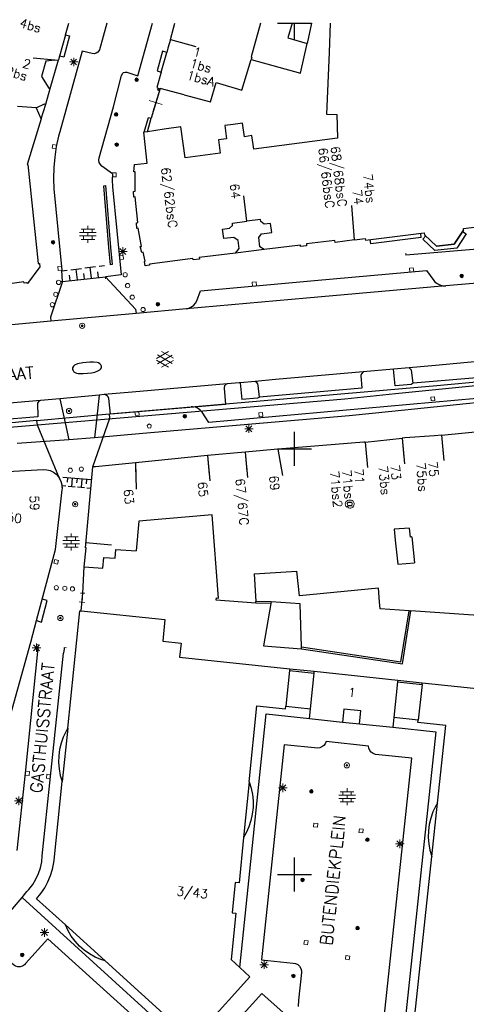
# Model space of a CAD drawing. Header units: millimetres. Extents: x 135944 to 142000, y 454200 to 456692.
# Tile 160 of 185: x 137318 to 137370, y 456285 to 456400. Entities that reach past the tile are written whole.
import ezdxf
from ezdxf.enums import TextEntityAlignment as Align

# ---------------------------------------------------------------- set-up
doc = ezdxf.new("R2010")
doc.units = ezdxf.units.MM
for name, color, linetype in [('TotaalGBKN2013_Bistad', 251, 'Continuous'), ('TotaalGBKN2013X$0$DELETE-LEVEL', 251, 'Continuous'), ('TotaalGBKN2013X$0$GBKN binnenstad 2009$0$OBJECTEN_', 251, 'Continuous'), ('TotaalGBKN2013X$0$GBKN binnenstad 2009$0$OBJECTEN__', 251, 'Continuous'), ('TotaalGBKN2013X$0$GBKN binnenstad 2009$0$OBJECTEN___', 251, 'Continuous'), ('TotaalGBKN2013X$0$GBKN binnenstad 2009$0$SEMANT_ SYMB_', 251, 'Continuous'), ('TotaalGBKN2013X$0$GBKN binnenstad 2009$0$UTRECHT54', 251, 'Continuous')]:
    doc.layers.add(name, color=color, linetype=linetype)
doc.styles.add('TotaalGBKN2013X$0$GBKN binnenstad 2009$0$TXT', font='txt.shx')

# ---------------------------------------------------------------- blocks, each defined once
blk = doc.blocks.new('TotaalGBKN2013X$0$GBKN binnenstad 2009$0$X')
at = {"layer": 'TotaalGBKN2013X$0$GBKN binnenstad 2009$0$OBJECTEN__', "linetype": 'Continuous', "lineweight": 0}
blk.add_lwpolyline([(0.23, -0.25), (0.22, 0.2), (-0.23, 0.2), (-0.23, -0.25)], dxfattribs=at)
blk = doc.blocks.new('TotaalGBKN2013X$0$GBKN binnenstad 2009$0$J')
at = {"layer": 'TotaalGBKN2013X$0$GBKN binnenstad 2009$0$OBJECTEN___', "linetype": 'Continuous', "lineweight": 0}
for radius in [0.215, 0.155, 0.095, 0.035]:
    blk.add_circle((0, 0), radius, dxfattribs=at)
blk = doc.blocks.new('TotaalGBKN2013X$0$GBKN binnenstad 2009$0$DEC100')
at = {"layer": 'TotaalGBKN2013X$0$GBKN binnenstad 2009$0$OBJECTEN_', "linetype": 'Continuous', "lineweight": 0}
for p, q in [((-0.5, 0), (0.5, 0)), ((-0.35, -0.35), (0.35, 0.35)), ((0.35, -0.35), (-0.35, 0.35)), ((0, -0.5), (0, 0.5))]:
    blk.add_line(p, q, dxfattribs=at)
blk = doc.blocks.new('TotaalGBKN2013X$0$GBKN binnenstad 2009$0$Q')
at = {"layer": 'TotaalGBKN2013X$0$GBKN binnenstad 2009$0$OBJECTEN___', "linetype": 'Continuous', "lineweight": 0}
blk.add_circle((0, 0), 0.25, dxfattribs=at)
blk = doc.blocks.new('TotaalGBKN2013X$0$GBKN binnenstad 2009$0$CEL530')
at = {"layer": 'TotaalGBKN2013X$0$GBKN binnenstad 2009$0$UTRECHT54', "linetype": 'Continuous', "lineweight": 0}
for p, q in [((-0.5, 0), (0.5, 0)), ((0, -0.355), (0, 0.355))]:
    blk.add_line(p, q, dxfattribs=at)
blk = doc.blocks.new('TotaalGBKN2013X$0$GBKN binnenstad 2009$0$DEC111')
at = {"layer": 'TotaalGBKN2013X$0$GBKN binnenstad 2009$0$UTRECHT54', "linetype": 'Continuous', "lineweight": 0}
blk.add_line((0, -0.249), (0, 0.25), dxfattribs=at)
blk = doc.blocks.new('TotaalGBKN2013X$0$GBKN binnenstad 2009$0$DEC115')
at = {"layer": 'TotaalGBKN2013X$0$GBKN binnenstad 2009$0$UTRECHT54', "linetype": 'Continuous', "lineweight": 0}
blk.add_line((0, 0.25), (0, 0), dxfattribs=at)
blk = doc.blocks.new('TotaalGBKN2013X$0$GBKN binnenstad 2009$0$V')
at = {"layer": 'TotaalGBKN2013X$0$GBKN binnenstad 2009$0$OBJECTEN__', "linetype": 'Continuous', "lineweight": 0}
for radius in [0.31, 0.095, 0.035, 0.0224]:
    blk.add_circle((0, 0), radius, dxfattribs=at)
blk = doc.blocks.new('TotaalGBKN2013X$0$GBKN binnenstad 2009$0$W')
at = {"layer": 'TotaalGBKN2013X$0$GBKN binnenstad 2009$0$OBJECTEN__', "linetype": 'Continuous', "lineweight": 0}
blk.add_lwpolyline([(-0.23, 0.22), (-0.23, -0.23), (0.22, -0.23), (0.22, 0.22), (-0.23, 0.22)], dxfattribs=at)
blk = doc.blocks.new('TotaalGBKN2013X$0$GBKN binnenstad 2009$0$DEC109')
at = {"layer": 'TotaalGBKN2013X$0$GBKN binnenstad 2009$0$SEMANT_ SYMB_', "linetype": 'Continuous', "lineweight": 0}
for p, q in [((-0.98, 0.2), (0.98, 0.2)), ((-0.8, 0.6), (0.8, 0.6)), ((-0.5, 0.2), (-0.5, 0.6)), ((0, 0.6), (0, 1)), ((0, -0.2), (0, 0.2)), ((0.5, 0.2), (0.5, 0.6)), ((-0.98, -0.2), (0.98, -0.2)), ((-0.8, -0.6), (0.8, -0.6)), ((-0.5, -0.6), (-0.5, -0.2)), ((0, -1), (0, -0.6)), ((0.5, -0.6), (0.5, -0.2))]:
    blk.add_line(p, q, dxfattribs=at)
blk = doc.blocks.new('TotaalGBKN2013X$0$GBKN binnenstad 2009$0$DEC108')
at = {"layer": 'TotaalGBKN2013X$0$GBKN binnenstad 2009$0$SEMANT_ SYMB_', "linetype": 'Continuous', "lineweight": 0}
for p, q in [((-1.01, 0.11), (0.39, 0.92)), ((0.85, -0.5), (-0.88, 0.51)), ((-0.88, -0.51), (0.85, 0.49)), ((0.99, 0.12), (-0.4, 0.92)), ((0.39, -0.92), (-1.01, -0.11)), ((-0.4, -0.93), (0.99, -0.12))]:
    blk.add_line(p, q, dxfattribs=at)
blk = doc.blocks.new('TotaalGBKN2013X$0$GBKN binnenstad 2009$0$K')
at = {"layer": 'TotaalGBKN2013X$0$GBKN binnenstad 2009$0$OBJECTEN__', "linetype": 'Continuous', "lineweight": 0}
blk.add_lwpolyline([(-0.15, -0.25), (0.15, -0.25), (0.25, 0.07), (0, 0.25), (-0.25, 0.07), (-0.15, -0.25)], dxfattribs=at)

msp = doc.modelspace()

# ---------------------------------------------------------------- linework, layer by layer
at = {"layer": 'TotaalGBKN2013_Bistad'}
for p, q in [((137323.1, 456398.66), (137323.48, 456400)), ((137331.6, 456393.84), (137333.33, 456400)), ((137335.41, 456398.08), (137335.95, 456400)), ((137348, 456400), (137350, 456400)), ((137350, 456400), (137352, 456400)), ((137350, 456398), (137350, 456400)), ((137351.99, 456400), (137351.49, 456397.62)), ((137323.1, 456398.66), (137322.4, 456396.13)), ((137335.41, 456398.08), (137338.39, 456397.28)), ((137321.82, 456395.65), (137319.28, 456395.9)), ((137321.3, 456392.33), (137322.27, 456395.7)), ((137321.82, 456395.65), (137322.27, 456395.7)), ((137322.4, 456396.13), (137322.27, 456395.7)), ((137334.34, 456394.27), (137334.99, 456396.58)), ((137320.76, 456390.5), (137321.3, 456392.33)), ((137334.21, 456392.32), (137333.14, 456388.85)), ((137337.02, 456391.58), (137334.21, 456392.32)), ((137319.66, 456390.05), (137317.46, 456390.22)), ((137320.24, 456388.78), (137320.76, 456390.5)), ((137332.73, 456387.25), (137332.35, 456387.2)), ((137334.69, 456387.54), (137332.73, 456387.25)), ((137344.4, 456376.75), (137344.03, 456379.72)), ((137357.07, 456374.55), (137356.74, 456378.59)), ((137364.89, 456374.82), (137364.83, 456375.32)), ((137365.42, 456375.01), (137365.07, 456374.65)), ((137369.76, 456375.54), (137370.18, 456375.27)), ((137358.96, 456374.1), (137358.9, 456374.59)), ((137364.89, 456374.82), (137358.96, 456374.1)), ((137344.9, 456373.23), (137343.07, 456373.01)), ((137346.42, 456373.42), (137344.9, 456373.23)), ((137372.43, 456373.54), (137363.1, 456372.76)), ((137327.03, 456371.46), (137327.66, 456371.53)), ((137322.74, 456369.68), (137322.66, 456371)), ((137322.67, 456370.93), (137323.29, 456371)), ((137323.65, 456369.78), (137323.57, 456370.41)), ((137323.7, 456371.05), (137324.95, 456371.21)), ((137324.48, 456369.87), (137324.33, 456371.13)), ((137325.31, 456369.96), (137325.24, 456370.61)), ((137325.37, 456371.26), (137326.62, 456371.41)), ((137326.15, 456370.05), (137325.99, 456371.33)), ((137326.98, 456370.14), (137326.9, 456370.81)), ((137322.74, 456369.68), (137327.77, 456370.22)), ((137373.93, 456369.67), (137367.78, 456369.15)), ((137331.38, 456365.9), (137321.37, 456365)), ((137337.32, 456366.46), (137331.38, 456365.9)), ((137321.37, 456365), (137312.69, 456364.22)), ((137319.73, 456353.35), (137328.26, 456354.1)), ((137328.26, 456354.1), (137337.87, 456354.95)), ((137319.73, 456353.35), (137314.38, 456352.82)), ((137350, 456350), (137350, 456352)), ((137367.27, 456351.62), (137375.77, 456352.44)), ((137358.3, 456350.8), (137362.64, 456351.24)), ((137358.3, 456350.8), (137358.58, 456347.81)), ((137362.64, 456351.24), (137362.92, 456348.26)), ((137367.27, 456351.62), (137367.55, 456348.64)), ((137344.19, 456349.61), (137339.76, 456349.22)), ((137348.03, 456349.95), (137344.19, 456349.61)), ((137344.19, 456349.61), (137344.47, 456346.62)), ((137348, 456350), (137350, 456350)), ((137348.03, 456349.95), (137348.6, 456346.87)), ((137350, 456350), (137352, 456350)), ((137350, 456348), (137350, 456350)), ((137339.76, 456349.22), (137331.31, 456348.38)), ((137331.31, 456348.38), (137331.39, 456345.28)), ((137339.77, 456349.22), (137340.06, 456346.23)), ((137325.42, 456338.37), (137326.3, 456347.91)), ((137326.11, 456346.36), (137322.76, 456346.65)), ((137323.34, 456346.6), (137323.3, 456346.1)), ((137323.89, 456346.55), (137323.81, 456345.55)), ((137324.45, 456346.5), (137324.4, 456346)), ((137325, 456346.45), (137324.91, 456345.46)), ((137325.55, 456346.41), (137325.51, 456345.91)), ((137323.12, 456345.61), (137322.7, 456345.65)), ((137324.22, 456345.52), (137323.39, 456345.59)), ((137325.33, 456345.42), (137324.5, 456345.49)), ((137326.02, 456345.36), (137325.61, 456345.4)), ((137363.78, 456339.65), (137364.11, 456336.63)), ((137325.49, 456338.99), (137328.48, 456338.72)), ((137325.11, 456333.05), (137325.3, 456336.13)), ((137345.27, 456335.34), (137350.27, 456335.63)), ((137345.27, 456335.34), (137345.46, 456332.06)), ((137360, 456332.05), (137359.87, 456333.62)), ((137324.92, 456330.97), (137325.11, 456333.05)), ((137345.47, 456331.86), (137345.46, 456332.06)), ((137347.27, 456332.04), (137345.46, 456332.06)), ((137347.23, 456331.85), (137345.47, 456331.86)), ((137347.27, 456332.04), (137347.23, 456331.85)), ((137363.47, 456330.97), (137363.69, 456330.96)), ((137316.64, 456318.73), (137319, 456327.3)), ((137322.92, 456326.5), (137322.87, 456326)), ((137322.94, 456326.66), (137322.92, 456326.5)), ((137350.81, 456326.51), (137350.81, 456326.75)), ((137349.45, 456324.17), (137349.43, 456323.97)), ((137349.45, 456324.17), (137352.33, 456323.87)), ((137349.43, 456323.97), (137348.99, 456319.78)), ((137349.43, 456323.97), (137352.31, 456323.67)), ((137351.87, 456319.48), (137352.31, 456323.67)), ((137352.31, 456323.67), (137352.33, 456323.87)), ((137352.33, 456323.87), (137362.14, 456322.83)), ((137362.14, 456322.83), (137362.12, 456322.64)), ((137362.14, 456322.83), (137365.01, 456322.53)), ((137362.12, 456322.64), (137361.67, 456318.45)), ((137362.12, 456322.64), (137364.99, 456322.33)), ((137364.99, 456322.33), (137364.53, 456318.14)), ((137364.99, 456322.33), (137365.01, 456322.53)), ((137348.99, 456319.78), (137351.87, 456319.48)), ((137351.75, 456318.31), (137351.87, 456319.48)), ((137351.75, 456318.31), (137355.65, 456317.9)), ((137361.67, 456318.45), (137361.54, 456317.29)), ((137364.53, 456318.14), (137361.67, 456318.45)), ((137323.36, 456317.21), (137322.7, 456310.92)), ((137355.65, 456317.9), (137357.63, 456317.7)), ((137357.63, 456317.7), (137361.54, 456317.29)), ((137344.67, 456310.9), (137344.01, 456304.33)), ((137366.14, 456302.11), (137366.8, 456308.39)), ((137350, 456300), (137350, 456302)), ((137348, 456300), (137350, 456300)), ((137350, 456300), (137352, 456300)), ((137350, 456298), (137350, 456300)), ((137337.32, 456279.74), (137317.98, 456297.31)), ((137327.76, 456289.85), (137323.08, 456294.09)), ((137338.04, 456280.55), (137327.76, 456289.85))]:
    msp.add_line(p, q, dxfattribs=at)
for points in [[(137327.94, 456400), (137327.07, 456396.86), (137327.02, 456396.77), (137326.88, 456396.59), (137326.68, 456396.47), (137326.45, 456396.42), (137326.21, 456396.45), (137325.03, 456396.73), (137322.41, 456387.26), (137322.27, 456386.75), (137322.01, 456385.52), (137321.82, 456384.28), (137321.71, 456383.04), (137321.68, 456381.78), (137321.73, 456380.53), (137322.66, 456371)], [(137354.18, 456400), (137354.06, 456396.57), (137353.77, 456389.32), (137354.98, 456389.3), (137355.07, 456386.5), (137345.24, 456385.2), (137344.98, 456386.81), (137344.11, 456386.67), (137343.9, 456388.25), (137342.81, 456388.1)], [(137346.02, 456400), (137344.91, 456396.04), (137344.99, 456395.99), (137344.92, 456395.76)], [(137349.73, 456400), (137349.23, 456398.28), (137351.49, 456397.62)], [(137323.1, 456398.66), (137323.55, 456398.54), (137322.88, 456396.01), (137322.4, 456396.13)], [(137335.41, 456398.08), (137335.13, 456397.07), (137334.99, 456396.58)], [(137344.92, 456395.76), (137350.71, 456394.13), (137351.49, 456397.62)], [(137334.99, 456396.58), (137334.5, 456396.72), (137333.85, 456394.41), (137334.34, 456394.27)], [(137337.02, 456391.58), (137340.11, 456390.77), (137340.8, 456393.06), (137343.83, 456392.14), (137344.92, 456395.76)], [(137321.82, 456395.65), (137320.78, 456395.53), (137320.25, 456393.73), (137321.13, 456392.38), (137321.3, 456392.33)], [(137328.61, 456382.33), (137327.35, 456383.21), (137327.19, 456383.39), (137327.06, 456383.64), (137327.01, 456383.91), (137327.04, 456384.19), (137328.71, 456390.18), (137329.68, 456393.88), (137329.69, 456393.92), (137329.78, 456394.09), (137329.92, 456394.22), (137330.11, 456394.27), (137330.3, 456394.24), (137331.6, 456393.84)], [(137334.34, 456394.27), (137333.82, 456392.44), (137333.96, 456392.38), (137333.91, 456392.16), (137334.09, 456392.09), (137334.14, 456392.34), (137334.21, 456392.32)], [(137319.64, 456390.07), (137320.61, 456390.54), (137320.76, 456390.5)], [(137319.64, 456390.07), (137320.17, 456388.82), (137320.24, 456388.78)], [(137320.24, 456388.78), (137318.57, 456383.39), (137318.66, 456383.39), (137319.89, 456371.79), (137320.05, 456371.79), (137320.09, 456371.37), (137318.61, 456369.43), (137318.52, 456369.51), (137318.23, 456369.47), (137318.19, 456369.62), (137315.44, 456369.22), (137315.46, 456369.08), (137315.06, 456369.02)], [(137332.35, 456387.2), (137332.84, 456388.94), (137333.14, 456388.85)], [(137332.73, 456387.25), (137333.17, 456388.84), (137333.14, 456388.85)], [(137342.81, 456388.1), (137341.82, 456387.98), (137341.99, 456386.43), (137341.07, 456386.29), (137341.27, 456384.74), (137337.16, 456384.2), (137336.65, 456387.82), (137334.69, 456387.54)], [(137343.07, 456373.01), (137338.8, 456372.48), (137338.84, 456372.27), (137338.11, 456372.19), (137338.07, 456372.35), (137332.96, 456371.71), (137332.95, 456371.6), (137332.46, 456371.51), (137332.39, 456372.01), (137332.47, 456372.04), (137332.2, 456373.12), (137332.04, 456373.08), (137331.88, 456373.76), (137332.03, 456373.78), (137331.63, 456375.92), (137331.47, 456375.89), (137331.43, 456376.55), (137331.6, 456376.58), (137331.28, 456379.59), (137331.11, 456379.56), (137331.09, 456380.23), (137331.28, 456380.26), (137331.29, 456382.54), (137331.1, 456382.54), (137331.2, 456383.39), (137332.7, 456383.57), (137332.29, 456387.19), (137332.35, 456387.2)], [(137328.61, 456382.33), (137328.57, 456381.57), (137328.62, 456380.8), (137329.63, 456370.44), (137327.77, 456370.22)], [(137327.58, 456380.91), (137327.78, 456380.93), (137328.38, 456373.66), (137328.57, 456371.66), (137328.37, 456371.64), (137328.18, 456373.64), (137327.58, 456380.91)], [(137343.07, 456373.01), (137343.49, 456373.53), (137343.39, 456374.49), (137342.88, 456374.84), (137341.69, 456374.73), (137341.55, 456375.82), (137342.38, 456375.92), (137342.73, 456376.24), (137342.7, 456376.52), (137344.4, 456376.74)], [(137346.42, 456373.42), (137345.92, 456373.73), (137345.81, 456374.83), (137346.14, 456375.26), (137347.32, 456375.43), (137347.17, 456376.48), (137346.44, 456376.4), (137346.05, 456376.7), (137346, 456376.94), (137344.4, 456376.74)], [(137357.07, 456374.54), (137358.32, 456374.7), (137358.34, 456374.53), (137365.25, 456375.37), (137365.27, 456375.15), (137366.68, 456373.81), (137368.77, 456374.03), (137369.87, 456375.71), (137369.85, 456375.89), (137374.8, 456376.53)], [(137370.18, 456375.27), (137369.06, 456373.56), (137366.5, 456373.29), (137365.07, 456374.65)], [(137369.87, 456375.71), (137368.77, 456374.03), (137366.68, 456373.81), (137365.27, 456375.15)], [(137357.07, 456374.54), (137354.77, 456374.25), (137354.73, 456374.48), (137351.42, 456374.08), (137351.4, 456373.85), (137350.69, 456373.77), (137350.69, 456373.95), (137346.42, 456373.42)], [(137337.32, 456366.46), (137337.52, 456366.51), (137337.58, 456366.52), (137337.89, 456366.68), (137338.17, 456366.9), (137338.36, 456367.13), (137338.51, 456367.4), (137338.96, 456368.56), (137352.37, 456369.78), (137365.53, 456370.96), (137366.36, 456369.77), (137366.47, 456369.66), (137366.75, 456369.42), (137367.07, 456369.26), (137367.42, 456369.16), (137367.78, 456369.15)], [(137322.74, 456369.68), (137321.32, 456365.47), (137321.37, 456365)], [(137327.77, 456370.22), (137331.32, 456366.4), (137331.38, 456365.9)], [(137367.78, 456369.15), (137351.43, 456367.72), (137337.32, 456366.46)], [(137323.91, 456359.34), (137323.97, 456359.19), (137324.07, 456359.06), (137324.23, 456358.97), (137324.4, 456358.91), (137324.59, 456358.87), (137325.18, 456358.86), (137325.66, 456358.89), (137326.13, 456358.95), (137326.52, 456359.03), (137326.89, 456359.15), (137327.14, 456359.28), (137327.21, 456359.35), (137327.3, 456359.52), (137327.31, 456359.7), (137327.29, 456359.79), (137327.25, 456359.87), (137327.12, 456360.01), (137326.97, 456360.09), (137326.81, 456360.13), (137326.38, 456360.17), (137325.95, 456360.18), (137325.53, 456360.16), (137325.12, 456360.1), (137324.51, 456359.98), (137324.16, 456359.84), (137324.02, 456359.72), (137323.93, 456359.54), (137323.91, 456359.34)], [(137373.08, 456358.02), (137372.76, 456357.92), (137372.46, 456357.74), (137372.21, 456357.5), (137372.02, 456357.22), (137371.42, 456355.93), (137339.95, 456353.08), (137339.14, 456354.3), (137338.93, 456354.56), (137338.67, 456354.76), (137338.36, 456354.89), (137338.03, 456354.95), (137337.87, 456354.95)], [(137337.87, 456354.95), (137366.3, 456357.41), (137373.08, 456358.02)], [(137326.3, 456347.91), (137328.29, 456353.59), (137328.26, 456354.1)], [(137322.4, 456346.53), (137319.8, 456352.77), (137319.73, 456353.35)], [(137358.3, 456350.8), (137358.14, 456350.78), (137348.03, 456349.95)], [(137367.27, 456351.62), (137366.46, 456351.55), (137362.98, 456351.28), (137362.64, 456351.24)], [(137331.31, 456348.38), (137326.61, 456347.91), (137326.3, 456347.91)], [(137315.58, 456347.29), (137320.46, 456347.58), (137320.88, 456347.55), (137321.28, 456347.45), (137321.66, 456347.27), (137321.99, 456347.02), (137322.28, 456346.71), (137322.4, 456346.53)], [(137319, 456327.3), (137319.69, 456329.82), (137321.91, 456338.19), (137322.71, 456345.19), (137322.72, 456345.33), (137322.69, 456345.75), (137322.58, 456346.15), (137322.4, 456346.53)], [(137340.31, 456342.24), (137331.72, 456341.51), (137331.4, 456338.01), (137331.38, 456338.01)], [(137345.47, 456331.86), (137340.81, 456332.24), (137340.83, 456332.49), (137341.05, 456332.47), (137340.31, 456342.24)], [(137363.78, 456339.65), (137363.63, 456339.63), (137363.5, 456340.67), (137361.72, 456340.56), (137361.83, 456339.29), (137362.15, 456336.44), (137364.11, 456336.63)], [(137325.3, 456336.13), (137325.5, 456338.36), (137325.42, 456338.37)], [(137325.3, 456336.13), (137327.49, 456335.98), (137327.59, 456337.25), (137328.92, 456337.16), (137329.01, 456338.17), (137331.38, 456338.01)], [(137359.87, 456333.62), (137350.59, 456332.72), (137350.27, 456335.63)], [(137365.01, 456322.53), (137378.2, 456321.14), (137377.78, 456316.99), (137379.63, 456316.78), (137378.9, 456309.71), (137390.99, 456305.07), (137403.46, 456326.65), (137401.35, 456327.85), (137399.16, 456327.26), (137395.34, 456329.46), (137398.49, 456334.91), (137415.97, 456324.82)], [(137319.69, 456329.82), (137320.28, 456329.65), (137320.95, 456332.17), (137320.36, 456332.33)], [(137323.36, 456317.21), (137324.79, 456330.98), (137324.92, 456330.97)], [(137324.92, 456330.97), (137334.77, 456329.95), (137334.51, 456327.41), (137336.68, 456327.18), (137336.5, 456325.55), (137349.45, 456324.17)], [(137347.23, 456331.85), (137346.37, 456326.86), (137350.81, 456326.51)], [(137350.81, 456326.75), (137350.68, 456331.78), (137347.27, 456332.04)], [(137350.81, 456326.75), (137362.5, 456324.99), (137363.47, 456330.97)], [(137350.81, 456326.51), (137362.68, 456324.73), (137363.69, 456330.96)], [(137363.47, 456330.97), (137360.08, 456331.21), (137360, 456332.05)], [(137377.97, 456331.16), (137377.82, 456329.98), (137363.69, 456330.96)], [(137317.42, 456302.81), (137318.39, 456311.91), (137319.93, 456326.98)], [(137317.98, 456297.31), (137318.56, 456298), (137318.79, 456298.25), (137319.23, 456298.83), (137319.6, 456299.44), (137319.91, 456300.1), (137320.14, 456300.79), (137320.29, 456301.49), (137320.36, 456302.21), (137321.32, 456311.5), (137322.87, 456326)], [(137361.54, 456317.29), (137366.61, 456316.77), (137362.8, 456281.05), (137362.77, 456280.83), (137362.66, 456280.56), (137362.48, 456280.33), (137352.41, 456269.15), (137352.3, 456269.02), (137352.08, 456268.67), (137351.92, 456268.28), (137351.84, 456267.87), (137351.84, 456267.45), (137351.92, 456267.03), (137352.07, 456266.64), (137352.3, 456266.29), (137370.5, 456249.86), (137403.14, 456294.8), (137400.82, 456296.15), (137416.95, 456324.01)], [(137344.67, 456310.9), (137345.57, 456319.82), (137348.96, 456319.48), (137348.99, 456319.78)], [(137357.63, 456317.7), (137357.79, 456319.22), (137355.8, 456319.42), (137355.65, 456317.9)], [(137343.57, 456289.08), (137346.68, 456318.86), (137351.75, 456318.31)], [(137323.36, 456317.21), (137323.15, 456316.84), (137322.82, 456316.15), (137322.57, 456315.43), (137322.39, 456314.68), (137322.29, 456313.93), (137322.28, 456313.16), (137322.34, 456312.4), (137322.48, 456311.65), (137322.7, 456310.92)], [(137366.8, 456308.39), (137367.77, 456317.5), (137364.5, 456317.85), (137364.53, 456318.14)], [(137360.55, 456283.2), (137363.79, 456313.68), (137359.53, 456314.11), (137359.26, 456314.2), (137359.03, 456314.36), (137358.85, 456314.58), (137358.74, 456314.84), (137358.71, 456315.09), (137353.72, 456315.62), (137353.62, 456315.37), (137353.46, 456315.16), (137353.23, 456314.98), (137352.96, 456314.87), (137352.73, 456314.84), (137348.78, 456315.25), (137346.14, 456289.98), (137349.85, 456289.59), (137350.13, 456289.54), (137350.39, 456289.41), (137350.6, 456289.22), (137350.75, 456288.97), (137350.83, 456288.7), (137350.84, 456288.5), (137350.49, 456285.22), (137350.43, 456284.51)], [(137323.08, 456294.09), (137319.68, 456297.15), (137320.19, 456297.77), (137320.64, 456298.43), (137321.02, 456299.14), (137321.33, 456299.88), (137321.56, 456300.64), (137321.71, 456301.43), (137321.75, 456301.68), (137322.7, 456310.92)], [(137344.67, 456310.9), (137344.9, 456310.16), (137345.06, 456309.41), (137345.13, 456308.64), (137345.13, 456307.86), (137345.04, 456307.09), (137344.88, 456306.33), (137344.64, 456305.6), (137344.32, 456304.89), (137344.01, 456304.33)], [(137366.8, 456308.39), (137366.6, 456308.05), (137366.27, 456307.35), (137366.02, 456306.63), (137365.84, 456305.89), (137365.74, 456305.13), (137365.72, 456304.36), (137365.78, 456303.6), (137365.92, 456302.84), (137366.14, 456302.11)], [(137344.01, 456304.33), (137343.48, 456299.02), (137343.03, 456299.06), (137342.67, 456295.48), (137343.11, 456295.44), (137342.56, 456290), (137343.57, 456289.08)], [(137379.04, 456263.52), (137370.29, 456251.47), (137352.45, 456267.55), (137363.81, 456280.15), (137366.14, 456302.11)], [(137335.59, 456272.42), (137338.96, 456276.22), (137321.03, 456292.44), (137318.4, 456289.56), (137318.25, 456289.39), (137318.02, 456289.24), (137317.75, 456289.16), (137317.47, 456289.16), (137317.2, 456289.24), (137316.97, 456289.39), (137315.93, 456290.29), (137315.75, 456290.48), (137315.45, 456290.88), (137315.21, 456291.33), (137315.05, 456291.81), (137314.97, 456292.3), (137314.97, 456292.8), (137315.04, 456293.3), (137315.2, 456293.78), (137315.42, 456294.22), (137315.72, 456294.63), (137317.98, 456297.31)], [(137327.76, 456289.85), (137327.26, 456290.01), (137326.57, 456290.3), (137325.91, 456290.67), (137325.3, 456291.1), (137324.73, 456291.6), (137324.22, 456292.15), (137323.77, 456292.76), (137323.39, 456293.4), (137323.08, 456294.09)], [(137343.57, 456289.08), (137344.77, 456287.98), (137339.39, 456282.01), (137338.04, 456280.55)], [(137348.68, 456283.77), (137346.15, 456286.04), (137339.54, 456278.7)]]:
    msp.add_lwpolyline(points, dxfattribs=at)
at = {"layer": 'TotaalGBKN2013X$0$DELETE-LEVEL'}
for p, q in [((137375.68, 456360.63), (137366.56, 456359.81)), ((137358.07, 456359.06), (137347.76, 456358.14)), ((137357.87, 456358.83), (137357.8, 456358.62)), ((137358.07, 456359.06), (137357.87, 456358.83)), ((137361.65, 456359.38), (137358.07, 456359.06)), ((137363.48, 456359.53), (137361.65, 456359.38)), ((137361.84, 456357.41), (137361.65, 456359.38)), ((137366.56, 456359.81), (137363.48, 456359.53)), ((137363.75, 456359.26), (137363.48, 456359.53)), ((137363.95, 456357.72), (137363.75, 456359.26)), ((137375.45, 456358.71), (137363.95, 456357.72)), ((137342.1, 456357.64), (137330.94, 456356.66)), ((137341.92, 456357.55), (137341.79, 456357.4)), ((137342.1, 456357.64), (137341.92, 456357.55)), ((137343.49, 456357.75), (137342.1, 456357.64)), ((137343.63, 456357.76), (137343.49, 456357.75)), ((137345.36, 456357.9), (137343.63, 456357.76)), ((137343.63, 456357.76), (137343.8, 456355.79)), ((137347.76, 456358.14), (137345.36, 456357.9)), ((137345.58, 456357.79), (137345.36, 456357.9)), ((137345.7, 456357.64), (137345.58, 456357.79)), ((137345.74, 456357.45), (137345.7, 456357.64)), ((137357.8, 456358.62), (137357.91, 456357.15)), ((137363.71, 456357.58), (137361.84, 456357.41)), ((137379.14, 456358.19), (137361.86, 456356.45)), ((137363.95, 456357.72), (137363.71, 456357.58)), ((137330.94, 456356.66), (137327.63, 456356.37)), ((137341.79, 456357.4), (137341.73, 456357.22)), ((137341.73, 456357.22), (137341.73, 456357.12)), ((137341.73, 456357.12), (137341.88, 456355.23)), ((137345.87, 456356.07), (137345.74, 456357.45)), ((137357.91, 456357.15), (137345.87, 456356.07)), ((137361.86, 456356.45), (137355.9, 456355.83)), ((137320.14, 456355.68), (137313.1, 456355.08)), ((137319.97, 456355.59), (137319.8, 456355.38)), ((137319.8, 456355.38), (137319.84, 456353.77)), ((137320.14, 456355.68), (137319.97, 456355.59)), ((137322.44, 456355.88), (137320.14, 456355.68)), ((137327.04, 456356.31), (137322.44, 456355.88)), ((137322.44, 456355.88), (137323.05, 456353.06)), ((137327.04, 456356.31), (137326.72, 456353.37)), ((137355.9, 456355.83), (137326.72, 456353.37)), ((137327.63, 456356.37), (137327.04, 456356.31)), ((137327.79, 456356.35), (137327.63, 456356.37)), ((137327.97, 456356.25), (137327.79, 456356.35)), ((137328.1, 456356.1), (137327.97, 456356.25)), ((137328.17, 456355.9), (137328.1, 456356.1)), ((137328.36, 456354.07), (137328.17, 456355.9)), ((137341.88, 456355.23), (137328.36, 456354.07)), ((137345.67, 456355.97), (137343.8, 456355.79)), ((137345.87, 456356.07), (137345.67, 456355.97)), ((137380.1, 456356.3), (137361.45, 456354.39)), ((137361.45, 456354.39), (137356.44, 456353.89)), ((137319.84, 456353.77), (137306.69, 456352.63)), ((137323.05, 456353.06), (137318.39, 456352.66)), ((137326.72, 456353.37), (137323.05, 456353.06)), ((137323.05, 456353.06), (137323.49, 456351.06)), ((137326.72, 456353.37), (137326.5, 456351.28)), ((137356.44, 456353.89), (137332.19, 456351.79)), ((137318.39, 456352.66), (137302.56, 456351.38)), ((137332.19, 456351.79), (137326.5, 456351.28)), ((137367.27, 456351.62), (137375.77, 456352.44)), ((137323.49, 456351.06), (137317.42, 456350.62)), ((137326.5, 456351.28), (137323.49, 456351.06)), ((137358.14, 456350.78), (137348.03, 456349.95)), ((137358.3, 456350.8), (137358.14, 456350.78)), ((137358.3, 456350.8), (137362.64, 456351.24)), ((137358.3, 456350.8), (137358.5, 456348.65)), ((137362.98, 456351.28), (137362.64, 456351.24)), ((137362.64, 456351.24), (137362.85, 456349.03)), ((137366.46, 456351.55), (137362.98, 456351.28)), ((137367.27, 456351.62), (137366.46, 456351.55)), ((137367.27, 456351.62), (137367.48, 456349.45)), ((137344.19, 456349.61), (137339.76, 456349.22)), ((137348.03, 456349.95), (137344.19, 456349.61)), ((137344.19, 456349.61), (137344.4, 456347.39)), ((137348.03, 456349.95), (137348.44, 456347.75)), ((137331.31, 456348.38), (137326.61, 456347.91)), ((137339.76, 456349.22), (137331.31, 456348.38)), ((137331.31, 456348.38), (137331.37, 456346.22)), ((137339.77, 456349.22), (137339.99, 456346.99)), ((137315.58, 456347.29), (137320.46, 456347.58)), ((137320.46, 456347.58), (137320.88, 456347.55)), ((137320.88, 456347.55), (137321.28, 456347.45)), ((137321.28, 456347.45), (137321.66, 456347.27)), ((137321.66, 456347.27), (137321.99, 456347.02)), ((137326.1, 456345.75), (137326.3, 456347.91)), ((137326.61, 456347.91), (137326.3, 456347.91)), ((137321.99, 456347.02), (137322.28, 456346.71)), ((137322.28, 456346.71), (137322.4, 456346.53)), ((137322.58, 456346.15), (137322.4, 456346.53)), ((137322.69, 456345.75), (137322.58, 456346.15)), ((137322.71, 456345.45), (137322.69, 456345.75))]:
    msp.add_line(p, q, dxfattribs=at)

# ---------------------------------------------------------------- block references
at = {"layer": 'TotaalGBKN2013_Bistad'}
for name, p, rotation in [('TotaalGBKN2013X$0$GBKN binnenstad 2009$0$DEC100', (137324.05, 456395.45), 359.9981323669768), ('TotaalGBKN2013X$0$GBKN binnenstad 2009$0$J', (137331.45, 456393.36), 359.9997331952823), ('TotaalGBKN2013X$0$GBKN binnenstad 2009$0$J', (137329.03, 456389.29), 359.9997331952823), ('TotaalGBKN2013X$0$GBKN binnenstad 2009$0$J', (137329.12, 456385.74), 359.9997331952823), ('TotaalGBKN2013X$0$GBKN binnenstad 2009$0$DEC115', (137322.74, 456369.68), 93.48474892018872), ('TotaalGBKN2013X$0$GBKN binnenstad 2009$0$V', (137323.51, 456354.46), 5.081550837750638), ('TotaalGBKN2013X$0$GBKN binnenstad 2009$0$K', (137332.93, 456352.7), 5.02396427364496), ('TotaalGBKN2013X$0$GBKN binnenstad 2009$0$DEC100', (137344.65, 456352.37), 359.9997331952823), ('TotaalGBKN2013X$0$GBKN binnenstad 2009$0$Q', (137323.66, 456347.49), 359.9997331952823), ('TotaalGBKN2013X$0$GBKN binnenstad 2009$0$Q', (137324.95, 456347.62), 359.9997331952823), ('TotaalGBKN2013X$0$GBKN binnenstad 2009$0$V', (137324.23, 456343.5), 85.31395194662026), ('TotaalGBKN2013X$0$GBKN binnenstad 2009$0$DEC100', (137319.68, 456326.64), 359.9997331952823), ('TotaalGBKN2013X$0$GBKN binnenstad 2009$0$X', (137321.07, 456311.53), 83.99873076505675), ('TotaalGBKN2013X$0$GBKN binnenstad 2009$0$DEC100', (137348.63, 456310.18), 359.9997331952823), ('TotaalGBKN2013X$0$GBKN binnenstad 2009$0$DEC100', (137317.6, 456308.66), 359.9997331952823), ('TotaalGBKN2013X$0$GBKN binnenstad 2009$0$J', (137351.98, 456309.76), 359.9997331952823), ('TotaalGBKN2013X$0$GBKN binnenstad 2009$0$W', (137357.83, 456305.12), 263.4793727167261), ('TotaalGBKN2013X$0$GBKN binnenstad 2009$0$J', (137358.58, 456304.09), 359.9997331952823), ('TotaalGBKN2013X$0$GBKN binnenstad 2009$0$DEC100', (137362.38, 456303.61), 359.9997331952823), ('TotaalGBKN2013X$0$GBKN binnenstad 2009$0$J', (137350.95, 456299.37), 359.9997331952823), ('TotaalGBKN2013X$0$GBKN binnenstad 2009$0$J', (137357.42, 456293.71), 359.9997331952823), ('TotaalGBKN2013X$0$GBKN binnenstad 2009$0$DEC100', (137320.63, 456293.18), 359.9997331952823), ('TotaalGBKN2013X$0$GBKN binnenstad 2009$0$J', (137318, 456290.55), 359.9997331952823), ('TotaalGBKN2013X$0$GBKN binnenstad 2009$0$DEC100', (137346.43, 456289.4), 359.9997331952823), ('TotaalGBKN2013X$0$GBKN binnenstad 2009$0$J', (137349.87, 456288.08), 359.9997331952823)]:
    msp.add_blockref(name, p, dxfattribs=dict(at, rotation=rotation))
for name, p, xscale, yscale, rotation in [('TotaalGBKN2013X$0$GBKN binnenstad 2009$0$CEL530', (137333.7, 456390.69), 2.254203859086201, 2.254203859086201, 252.8791623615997), ('TotaalGBKN2013X$0$GBKN binnenstad 2009$0$X', (137321.75, 456385.5), 1.00000194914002, 1.00000194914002, 79.72426723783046), ('TotaalGBKN2013X$0$GBKN binnenstad 2009$0$X', (137328.83, 456382.18), 1.000002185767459, 1.000002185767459, 270.119795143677), ('TotaalGBKN2013X$0$GBKN binnenstad 2009$0$J', (137321.62, 456374.28), 0.9999986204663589, 0.9999986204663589, 185.1045949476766), ('TotaalGBKN2013X$0$GBKN binnenstad 2009$0$X', (137329.69, 456372.48), 0.9999989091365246, 0.9999989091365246, 275.5612068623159), ('TotaalGBKN2013X$0$GBKN binnenstad 2009$0$DEC115', (137363.1, 456372.76), 0.9999979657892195, 0.9999979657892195, 4.778952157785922), ('TotaalGBKN2013X$0$GBKN binnenstad 2009$0$X', (137322.39, 456371.22), 0.9999986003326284, 0.9999986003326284, 95.32187289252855), ('TotaalGBKN2013X$0$GBKN binnenstad 2009$0$X', (137363.76, 456371.05), 1.000002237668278, 1.000002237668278, 5.082879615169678), ('TotaalGBKN2013X$0$GBKN binnenstad 2009$0$J', (137369.65, 456370.32), 0.9999986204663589, 0.9999986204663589, 185.1045949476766), ('TotaalGBKN2013X$0$GBKN binnenstad 2009$0$DEC115', (137327.77, 456370.22), 0.9999978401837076, 0.9999978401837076, 186.7454685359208), ('TotaalGBKN2013X$0$GBKN binnenstad 2009$0$X', (137345.29, 456369.39), 1.000002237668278, 1.000002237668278, 5.082879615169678), ('TotaalGBKN2013X$0$GBKN binnenstad 2009$0$J', (137333.95, 456366.99), 0.9999986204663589, 0.9999986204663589, 185.1045949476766), ('TotaalGBKN2013X$0$GBKN binnenstad 2009$0$V', (137325.05, 456364.46), 0.9999986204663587, 0.9999986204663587, 5.104594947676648), ('TotaalGBKN2013X$0$GBKN binnenstad 2009$0$W', (137366.25, 456355.87), 1.000001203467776, 1.000001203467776, 185.1836073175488), ('TotaalGBKN2013X$0$GBKN binnenstad 2009$0$X', (137331.5, 456354.13), 1.000001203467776, 1.000001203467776, 185.1836073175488), ('TotaalGBKN2013X$0$GBKN binnenstad 2009$0$W', (137346.04, 456354.02), 1.000001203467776, 1.000001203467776, 185.1836073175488), ('TotaalGBKN2013X$0$GBKN binnenstad 2009$0$W', (137322, 456336.72), 1.000001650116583, 1.000001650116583, 257.4704977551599), ('TotaalGBKN2013X$0$GBKN binnenstad 2009$0$Q', (137322.01, 456333.69), 0.9999988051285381, 0.9999988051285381, 137.9562876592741), ('TotaalGBKN2013X$0$GBKN binnenstad 2009$0$Q', (137323.01, 456333.62), 0.9999988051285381, 0.9999988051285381, 137.9562876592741), ('TotaalGBKN2013X$0$GBKN binnenstad 2009$0$Q', (137323.91, 456333.55), 0.9999988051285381, 0.9999988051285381, 137.9562876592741), ('TotaalGBKN2013X$0$GBKN binnenstad 2009$0$CEL530', (137325.02, 456331.98), 0.969188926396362, 0.969188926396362, 264.4622508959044), ('TotaalGBKN2013X$0$GBKN binnenstad 2009$0$DEC111', (137325.11, 456333.05), 0.9999983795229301, 0.9999983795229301, 86.50829453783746), ('TotaalGBKN2013X$0$GBKN binnenstad 2009$0$V', (137322.49, 456330.13), 0.9999983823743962, 0.9999983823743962, 81.17957499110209), ('TotaalGBKN2013X$0$GBKN binnenstad 2009$0$DEC115', (137319.93, 456326.98), 0.9999987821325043, 0.9999987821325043, 83.40335545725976), ('TotaalGBKN2013X$0$GBKN binnenstad 2009$0$DEC115', (137322.94, 456326.66), 0.9999978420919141, 0.9999978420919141, 263.3598367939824), ('TotaalGBKN2013X$0$GBKN binnenstad 2009$0$V', (137356.15, 456312.83), 1.000001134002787, 1.000001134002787, 260.6892224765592), ('TotaalGBKN2013X$0$GBKN binnenstad 2009$0$X', (137318.64, 456311.89), 0.9999989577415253, 0.9999989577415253, 264.0400398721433), ('TotaalGBKN2013X$0$GBKN binnenstad 2009$0$W', (137352.5, 456305.8), 0.9999984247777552, 0.9999984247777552, 354.6438263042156), ('TotaalGBKN2013X$0$GBKN binnenstad 2009$0$W', (137351.35, 456292), 0.9999986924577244, 0.9999986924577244, 261.3836403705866), ('TotaalGBKN2013X$0$GBKN binnenstad 2009$0$W', (137356.24, 456290.22), 1.000002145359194, 1.000002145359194, 261.6334694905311)]:
    msp.add_blockref(name, p, dxfattribs=dict(at, xscale=xscale, yscale=yscale, rotation=rotation))
for name, p in [('TotaalGBKN2013X$0$GBKN binnenstad 2009$0$DEC109', (137325.72, 456375.21)), ('TotaalGBKN2013X$0$GBKN binnenstad 2009$0$DEC100', (137329.83, 456373.19)), ('TotaalGBKN2013X$0$GBKN binnenstad 2009$0$Q', (137330.1, 456370.46)), ('TotaalGBKN2013X$0$GBKN binnenstad 2009$0$Q', (137322.28, 456369.56)), ('TotaalGBKN2013X$0$GBKN binnenstad 2009$0$Q', (137330.38, 456369.18)), ('TotaalGBKN2013X$0$GBKN binnenstad 2009$0$Q', (137321.95, 456368.16)), ('TotaalGBKN2013X$0$GBKN binnenstad 2009$0$Q', (137330.93, 456367.82)), ('TotaalGBKN2013X$0$GBKN binnenstad 2009$0$Q', (137321.55, 456366.93)), ('TotaalGBKN2013X$0$GBKN binnenstad 2009$0$Q', (137332.21, 456366.37)), ('TotaalGBKN2013X$0$GBKN binnenstad 2009$0$DEC108', (137334.79, 456360.52)), ('TotaalGBKN2013X$0$GBKN binnenstad 2009$0$J', (137337.1, 456353.83)), ('TotaalGBKN2013X$0$GBKN binnenstad 2009$0$DEC109', (137323.76, 456339.05)), ('TotaalGBKN2013X$0$GBKN binnenstad 2009$0$DEC109', (137356.18, 456309.13))]:
    msp.add_blockref(name, p, dxfattribs=at)

# ---------------------------------------------------------------- texts
at = {"layer": 'TotaalGBKN2013_Bistad', "style": 'TotaalGBKN2013X$0$GBKN binnenstad 2009$0$TXT'}
for s, height, rotation, p in [('4bs', 1.054, 343.5684, (137320.18, 456399.38)), ('2', 1.05, 343.5684, (137318.97, 456395.1)), ('2bs', 1.054, 343.5684, (137318.55, 456393.74)), ('66/66bsC', 1.054, 277.0747, (137354.2, 456378.27)), ('68/68bsC', 1.054, 277.0747, (137355.65, 456378.44)), ('62/62bsC', 1.054, 277.0638, (137335.73, 456375.96)), ('74bs', 1.054, 277.0747, (137359, 456378.88)), ('64', 1.054, 277.0747, (137343.15, 456379.39)), ('74', 1.054, 277.0638, (137357.57, 456378.68)), ('150', 1.054, 353.4773, (137317.96, 456341.79)), ('1', 1.05, 354.1961, (137357.21, 456321.34)), ('3/43', 1.054, 354.1961, (137339.83, 456297.7))]:
    msp.add_text(s, height=height, rotation=rotation, dxfattribs=at).set_placement(p, align=Align.MIDDLE_RIGHT)
for s, height, rotation, p in [('1', 1.05, 344.3797, (137338.15, 456396.73)), ('1bs', 1.054, 344.3797, (137337.77, 456395.35)), ('1bsA', 1.054, 344.3797, (137337.38, 456393.97)), ('75bs', 1.054, 275.4652, (137364.82, 456348.39)), ('75', 1.054, 275.4652, (137366.24, 456348.52)), ('71bs2', 1.054, 275.4652, (137354.69, 456347.41)), ('71bs@', 1.054, 275.4652, (137356.11, 456347.54)), ('71', 1.054, 275.4652, (137357.53, 456347.68)), ('73bs', 1.054, 275.4652, (137360.4, 456348.01)), ('73', 1.054, 275.4652, (137361.82, 456348.15)), ('65', 1.054, 275.4652, (137339.16, 456346.15)), ('67/67C', 1.054, 275.4652, (137343.58, 456346.54)), ('69', 1.054, 275.4652, (137347.56, 456346.89)), ('63', 1.054, 275.4652, (137330.45, 456345.29)), ('59', 1.054, 273.4265, (137319.4, 456344.54))]:
    msp.add_text(s, height=height, rotation=rotation, dxfattribs=at).set_placement(p, align=Align.MIDDLE_LEFT)
for s, rotation, p in [('BILTSTRAAT', 5.0078, (137309.2, 456357.39)), ('GASTHUISSTRAAT', 84.4723, (137320.32, 456309.52)), ('BUTENDIEKPLEIN', 83.9676, (137354.42, 456291.63))]:
    msp.add_text(s, height=1.4, rotation=rotation, dxfattribs=at).set_placement(p)

doc.saveas('drawing.dxf')
